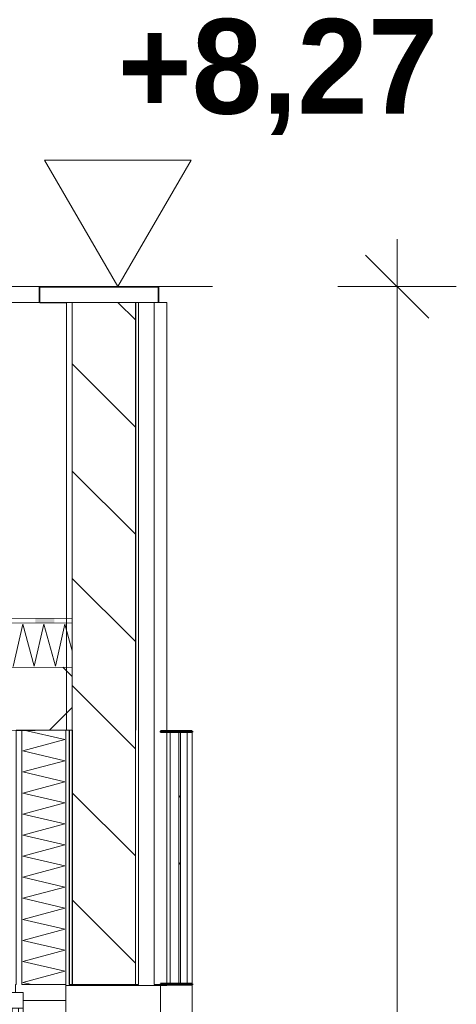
# Model space of a CAD drawing. Header units: millimetres. Extents: x -58263 to 69124, y -53000 to 22363.
# Tile 27 of 29: x -11246 to -9863, y 5998 to 9115. Entities that reach past the tile are written whole.
import ezdxf

# ---------------------------------------------------------------- set-up
doc = ezdxf.new("R2010")
doc.units = ezdxf.units.MM
doc.header["$MEASUREMENT"] = 0
doc.linetypes.add('Wipeout_Contour', pattern=[1000, 0, -1000])
for name, color, linetype in [('Nouveau_2D - Cotations pour 100ème', 7, 'Continuous'), ('Nouveau__Murs ext - Bardages', 7, 'Continuous'), ('Nouveau__Murs ext - Périphériques', 7, 'Continuous'), ('Nouveau__Toits - Toitures', 7, 'Continuous'), ('Nouveau_Fenêtres Archicad', 7, 'Continuous')]:
    doc.layers.add(name, color=color, linetype=linetype)
doc.styles.add('STYLE_GENERE_1', font='GOTHIC.TTF')
doc.styles.add('STYLE_GENERE_2', font='arial.ttf')
doc.linetypes.add('Etanchéité', pattern='A,0,[1,PROJET COUPE AA_21.Shx,S=15.873016,R=0,X=0,Y=0.15],-2000,0', length=2000)
doc.dimstyles.new('STYLE_GENERE__1', dxfattribs={"dimtxt": 300, "dimasz": 190, "dimexe": 0.18, "dimexo": 989.657151, "dimgap": 0, "dimtad": 1, "dimlfac": 0.001, "dimzin": 0, "dimdsep": 46, "dimtxsty": 'STYLE_GENERE_2', "dimblk": 'ARROWHEAD_6', "dimblk1": 'ARROWHEAD_6', "dimblk2": 'ARROWHEAD_6', "dimcen": 0.09, "dimclrd": 7, "dimclre": 7, "dimclrt": 7, "dimazin": 0, "dimtfac": 1, "dimtdec": 4, "dimtmove": 0, "dimatfit": 3, "dimfxl": 0, "dimtolj": 1, "dimtzin": 0, "dimarcsym": 0})
doc.dimstyles.new('STYLE_GENERE__2', dxfattribs={"dimtxt": 350, "dimasz": 190, "dimexe": 0.18, "dimexo": 989.657151, "dimgap": 0, "dimtad": 1, "dimlfac": 0.001, "dimzin": 0, "dimdsep": 46, "dimtxsty": 'STYLE_GENERE_2', "dimblk": 'ARROWHEAD_6', "dimblk1": 'ARROWHEAD_6', "dimblk2": 'ARROWHEAD_6', "dimcen": 0.09, "dimclrd": 1, "dimclre": 1, "dimclrt": 1, "dimazin": 0, "dimtfac": 1, "dimtdec": 4, "dimtmove": 0, "dimatfit": 3, "dimfxl": 0, "dimtolj": 1, "dimtzin": 0, "dimarcsym": 0})
pattern_1 = [(0, (0, 0), (0, 346.41), [0, -200]), (0, (100, 173.2), (0, 346.41), [0, -200])]
pattern_2 = [(135, (0, 0), (169.7056, 169.7056), [])]

# ---------------------------------------------------------------- blocks, each defined once
blk = doc.blocks.new('*X21')
at = {"layer": 'Nouveau__Murs ext - Périphériques', "color": 250, "linetype": 'Continuous', "lineweight": 5}
for p, q in [((-11102.9, 6835.7), (-11232.8, 6865.9)), ((-11236.2, 6800), (-11102.9, 6835.7)), ((-11102.9, 6769), (-11236.2, 6800)), ((-11236.2, 6733.3), (-11102.9, 6769)), ((-11102.9, 6702.4), (-11236.2, 6733.3)), ((-11236.2, 6666.7), (-11102.9, 6702.4)), ((-11102.9, 6635.7), (-11236.2, 6666.7)), ((-11236.2, 6600), (-11102.9, 6635.7)), ((-11102.9, 6569), (-11236.2, 6600)), ((-11236.2, 6533.3), (-11102.9, 6569)), ((-11102.9, 6502.4), (-11236.2, 6533.3)), ((-11236.2, 6466.7), (-11102.9, 6502.4)), ((-11102.9, 6435.7), (-11236.2, 6466.7)), ((-11236.2, 6400), (-11102.9, 6435.7)), ((-11102.9, 6369), (-11236.2, 6400)), ((-11236.2, 6333.3), (-11102.9, 6369)), ((-11102.9, 6302.4), (-11236.2, 6333.3)), ((-11236.2, 6266.7), (-11102.9, 6302.4)), ((-11102.9, 6235.7), (-11236.2, 6266.7)), ((-11236.2, 6200), (-11102.9, 6235.7)), ((-11102.9, 6169), (-11236.2, 6200)), ((-11236.2, 6133.3), (-11102.9, 6169)), ((-11102.9, 6102.4), (-11236.2, 6133.3)), ((-11236.2, 6066.7), (-11102.9, 6102.4)), ((-11207.5, 6060), (-11236.2, 6066.7))]:
    blk.add_line(p, q, dxfattribs=at)
blk = doc.blocks.new('*X22')
at = {"layer": 'Nouveau__Murs ext - Périphériques', "color": 250, "linetype": 'Continuous', "lineweight": 5}
for p, q in [((-11236.2, 4533.3), (-11136.7, 4560)), ((-11102.9, 4502.4), (-11236.2, 4533.3)), ((-11236.2, 4466.7), (-11102.9, 4502.4)), ((-11102.9, 4435.7), (-11236.2, 4466.7)), ((-11236.2, 4400), (-11102.9, 4435.7)), ((-11102.9, 4369), (-11236.2, 4400)), ((-11236.2, 4333.3), (-11102.9, 4369)), ((-11102.9, 4302.4), (-11236.2, 4333.3)), ((-11236.2, 4266.7), (-11102.9, 4302.4)), ((-11102.9, 4235.7), (-11236.2, 4266.7)), ((-11236.2, 4200), (-11102.9, 4235.7)), ((-11102.9, 4169), (-11236.2, 4200)), ((-11236.2, 4133.3), (-11102.9, 4169)), ((-11102.9, 4102.4), (-11236.2, 4133.3)), ((-11236.2, 4066.7), (-11102.9, 4102.4)), ((-11102.9, 4035.7), (-11236.2, 4066.7)), ((-11236.2, 4000), (-11102.9, 4035.7)), ((-11102.9, 3969), (-11236.2, 4000)), ((-11236.2, 3933.3), (-11102.9, 3969)), ((-11102.9, 3902.4), (-11236.2, 3933.3)), ((-11236.2, 3866.7), (-11102.9, 3902.4)), ((-11102.9, 3835.7), (-11236.2, 3866.7)), ((-11236.2, 3800), (-11102.9, 3835.7)), ((-11102.9, 3769), (-11236.2, 3800)), ((-11236.2, 3733.3), (-11102.9, 3769)), ((-11102.9, 3702.4), (-11236.2, 3733.3)), ((-11236.2, 3666.7), (-11102.9, 3702.4)), ((-11102.9, 3635.7), (-11236.2, 3666.7)), ((-11236.2, 3600), (-11102.9, 3635.7)), ((-11102.9, 3569), (-11236.2, 3600)), ((-11136.7, 3560), (-11102.9, 3569))]:
    blk.add_line(p, q, dxfattribs=at)
blk = doc.blocks.new('Élément de coupe_14')
at = {"layer": 'Nouveau__Murs ext - Périphériques', "color": 7, "linetype": 'Continuous', "lineweight": 13}
for p, q in [((-11257.6, 6865.9), (-11257.6, 6060)), ((-11257.6, 4560), (-11257.6, 3560))]:
    blk.add_line(p, q, dxfattribs=at)
at = {"layer": 'Nouveau__Murs ext - Périphériques', "color": 7, "linetype": 'Continuous', "lineweight": 5}
for p, q in [((-11239.6, 6865.9), (-11239.6, 6060)), ((-10779.6, 6865.9), (-10779.6, 6060)), ((-11239.6, 4560), (-11239.6, 3560)), ((-10779.6, 4560), (-10779.6, 3560))]:
    blk.add_line(p, q, dxfattribs=at)
at = {"layer": 'Nouveau__Murs ext - Périphériques', "color": 7, "linetype": 'Etanchéité', "lineweight": 5}
for p, q in [((-10819.6, 6865.9), (-10819.6, 6060)), ((-10819.6, 4560), (-10819.6, 3560))]:
    blk.add_line(p, q, dxfattribs=at)
at = {"color": 254, "linetype": 'Wipeout_Contour', "lineweight": 0, "ltscale": 51343.320035}
blk.add_wipeout([(-11089.6, 6865.9), (-11089.6, 6060), (-11079.6, 6060), (-11079.6, 6865.9)], dxfattribs=at).dxf.layer = 'Nouveau__Murs ext - Périphériques'
at = {"color": 254, "linetype": 'Wipeout_Contour', "lineweight": 0, "ltscale": 50619.511205}
blk.add_wipeout([(-10879.6, 6865.9), (-10879.6, 6060), (-10869.6, 6060), (-10869.6, 6865.9)], dxfattribs=at).dxf.layer = 'Nouveau__Murs ext - Périphériques'
at = {"color": 254, "linetype": 'Wipeout_Contour', "lineweight": 0, "ltscale": 47256.196848}
blk.add_wipeout([(-11089.6, 3560), (-11079.6, 3560), (-11079.6, 4560), (-11089.6, 4560)], dxfattribs=at).dxf.layer = 'Nouveau__Murs ext - Périphériques'
at = {"color": 254, "linetype": 'Wipeout_Contour', "lineweight": 0, "ltscale": 46468.800042}
blk.add_wipeout([(-10879.6, 3560), (-10869.6, 3560), (-10869.6, 4560), (-10879.6, 4560)], dxfattribs=at).dxf.layer = 'Nouveau__Murs ext - Périphériques'
at = {"layer": 'Nouveau__Murs ext - Périphériques', "linetype": 'Continuous', "lineweight": 0}
h = blk.add_hatch(dxfattribs=at)
h.set_pattern_fill('Plâtre___Enduit', color=254, style=0, pattern_type=2)
h.set_pattern_definition(pattern_1)
h.paths.add_polyline_path([(-11089.6, 6865.9), (-11089.6, 6060), (-11079.6, 6060), (-11079.6, 6865.9)])
h = blk.add_hatch(dxfattribs=at)
h.set_pattern_fill('Plâtre___Enduit', color=254, style=0, pattern_type=2)
h.set_pattern_definition(pattern_1)
h.paths.add_polyline_path([(-10879.6, 6865.9), (-10879.6, 6060), (-10869.6, 6060), (-10869.6, 6865.9)])
h = blk.add_hatch(dxfattribs=at)
h.set_pattern_fill('Plâtre___Enduit', color=254, style=0, pattern_type=2)
h.set_pattern_definition(pattern_1)
h.paths.add_polyline_path([(-11089.6, 3560), (-11079.6, 3560), (-11079.6, 4560), (-11089.6, 4560)])
h = blk.add_hatch(dxfattribs=at)
h.set_pattern_fill('Plâtre___Enduit', color=254, style=0, pattern_type=2)
h.set_pattern_definition(pattern_1)
h.paths.add_polyline_path([(-10879.6, 3560), (-10869.6, 3560), (-10869.6, 4560), (-10879.6, 4560)])
at = {"layer": 'Nouveau__Murs ext - Périphériques', "color": 7, "linetype": 'Continuous', "lineweight": 5}
for p, q in [((-10879.6, 6865.9), (-10879.6, 6060)), ((-10869.6, 6865.9), (-10869.6, 6060)), ((-10879.6, 4560), (-10879.6, 3560)), ((-10869.6, 4560), (-10869.6, 3560))]:
    blk.add_line(p, q, dxfattribs=at)
at = {"color": 254, "linetype": 'Wipeout_Contour', "lineweight": 0, "ltscale": 51377.875163}
blk.add_wipeout([(-11099.6, 6865.9), (-11099.6, 6060), (-11089.6, 6060), (-11089.6, 6865.9)], dxfattribs=at).dxf.layer = 'Nouveau__Murs ext - Périphériques'
at = {"color": 254, "linetype": 'Wipeout_Contour', "lineweight": 0, "ltscale": 47293.736881}
blk.add_wipeout([(-11099.6, 3560), (-11089.6, 3560), (-11089.6, 4560), (-11099.6, 4560)], dxfattribs=at).dxf.layer = 'Nouveau__Murs ext - Périphériques'
at = {"layer": 'Nouveau__Murs ext - Périphériques', "linetype": 'Continuous', "lineweight": 5}
h = blk.add_hatch(dxfattribs=at)
h.set_pattern_fill('__MAÇONNERIE', style=0, pattern_type=2)
h.set_pattern_definition(pattern_2)
h.paths.add_polyline_path([(-11079.6, 6865.9), (-11079.6, 6060), (-10879.6, 6060), (-10879.6, 6865.9)])
h = blk.add_hatch(dxfattribs=at)
h.set_pattern_fill('__MAÇONNERIE', style=0, pattern_type=2)
h.set_pattern_definition(pattern_2)
h.paths.add_polyline_path([(-11079.6, 3560), (-10879.6, 3560), (-10879.6, 4560), (-11079.6, 4560)])
at = {"layer": 'Nouveau__Murs ext - Périphériques', "color": 7, "linetype": 'Continuous', "lineweight": 5}
for p, q in [((-11099.6, 6865.9), (-11099.6, 6060)), ((-11099.6, 4560), (-11099.6, 3560))]:
    blk.add_line(p, q, dxfattribs=at)
at = {"layer": 'Nouveau__Murs ext - Périphériques', "color": 7, "linetype": 'Continuous', "lineweight": 25}
for p, q in [((-11089.6, 6865.9), (-11089.6, 6060)), ((-11089.6, 4560), (-11089.6, 3560)), ((-11079.6, 4560), (-11079.6, 3560))]:
    blk.add_line(p, q, dxfattribs=at)
at = {"layer": 'Nouveau__Murs ext - Périphériques', "color": 7, "linetype": 'Continuous', "lineweight": 5, "flags": 128}
for points in [[(-11097.6, 6865.9), (-11099.6, 6865.9), (-11239.6, 6865.9), (-11257.6, 6865.9)], [(-10779.6, 4560), (-10819.6, 4560), (-10869.6, 4560), (-10879.6, 4560), (-11079.6, 4560), (-11089.6, 4560), (-11099.6, 4560)]]:
    blk.add_lwpolyline(points, dxfattribs=at)
at = {"layer": 'Nouveau__Murs ext - Périphériques', "color": 7, "linetype": 'Continuous', "lineweight": 25, "flags": 128}
blk.add_lwpolyline([(-11079.6, 6865.9), (-11079.6, 6865.2), (-11079.6, 6060)], dxfattribs=at)
at = {"layer": 'Nouveau__Murs ext - Périphériques', "lineweight": 0}
for name in ['*X21', '*X22']:
    blk.add_blockref(name, (0, 0), dxfattribs=at)
blk = doc.blocks.new('Élément de coupe_17')
at = {"layer": 'Nouveau__Murs ext - Périphériques', "color": 7, "linetype": 'Continuous', "lineweight": 13}
blk.add_line((-11097.6, 8220), (-11097.6, 6865.9), dxfattribs=at)
at = {"layer": 'Nouveau__Murs ext - Périphériques', "color": 7, "linetype": 'Etanchéité', "lineweight": 5}
blk.add_line((-10819.6, 8220), (-10819.6, 6865.9), dxfattribs=at)
at = {"layer": 'Nouveau__Murs ext - Périphériques', "color": 7, "linetype": 'Continuous', "lineweight": 5}
for q in [(-10805.6, 8220), (-10779.6, 6865.9)]:
    blk.add_line((-10779.6, 8220), q, dxfattribs=at)
at = {"layer": 'Nouveau__Murs ext - Périphériques', "color": 7, "linetype": 'Continuous', "lineweight": 5, "flags": 128}
for points in [[(-11079.6, 8220), (-11079.6, 7220.2), (-11079.6, 7205.2), (-11079.6, 7065.2), (-11079.6, 6865.9)], [(-11079.6, 6865.9), (-11089.6, 6865.9), (-11097.6, 6865.9)]]:
    blk.add_lwpolyline(points, dxfattribs=at)
at = {"color": 254, "linetype": 'Wipeout_Contour', "lineweight": 0, "ltscale": 52984.854727}
blk.add_wipeout([(-10869.6, 6865.9), (-10869.6, 8220), (-10879.6, 8220), (-10879.6, 6865.9)], dxfattribs=at).dxf.layer = 'Nouveau__Murs ext - Périphériques'
at = {"layer": 'Nouveau__Murs ext - Périphériques', "linetype": 'Continuous', "lineweight": 5}
h = blk.add_hatch(dxfattribs=at)
h.set_pattern_fill('__MAÇONNERIE', style=0, pattern_type=2)
h.set_pattern_definition(pattern_2)
h.paths.add_polyline_path([(-10879.6, 8220), (-11079.6, 8220), (-11079.6, 7220.2), (-11079.6, 7065.2), (-11079.6, 6865.9), (-10879.6, 6865.9)])
at = {"layer": 'Nouveau__Murs ext - Périphériques', "linetype": 'Continuous', "lineweight": 0}
h = blk.add_hatch(dxfattribs=at)
h.set_pattern_fill('Plâtre___Enduit', color=254, style=0, pattern_type=2)
h.set_pattern_definition(pattern_1)
h.paths.add_polyline_path([(-10869.6, 6865.9), (-10869.6, 8220), (-10879.6, 8220), (-10879.6, 6865.9)])
at = {"layer": 'Nouveau__Murs ext - Périphériques', "color": 7, "linetype": 'Continuous', "lineweight": 25}
blk.add_line((-10879.6, 8220), (-10879.6, 6865.9), dxfattribs=at)
at = {"layer": 'Nouveau__Murs ext - Périphériques', "color": 7, "linetype": 'Continuous', "lineweight": 5}
blk.add_line((-10869.6, 8220), (-10869.6, 6865.9), dxfattribs=at)
at = {"layer": 'Nouveau__Murs ext - Périphériques', "color": 7, "linetype": 'Continuous', "lineweight": 5, "flags": 128}
blk.add_lwpolyline([(-10807.6, 8220), (-10819.6, 8220), (-10869.6, 8220), (-10879.6, 8220), (-11079.6, 8220), (-11097.6, 8220)], dxfattribs=at)
blk = doc.blocks.new('Élément de coupe_18')
at = {"layer": 'Nouveau__Murs ext - Périphériques', "color": 7, "linetype": 'Continuous', "lineweight": 30}
blk.add_line((-11182.6, 8220), (-11097.6, 8220), dxfattribs=at)
blk = doc.blocks.new('Élément de coupe_20')
at = {"layer": 'Nouveau__Murs ext - Bardages', "linetype": 'Continuous', "lineweight": 15}
blk.add_hatch(color=7, dxfattribs=at).paths.add_polyline_path([(-10807.6, 8220), (-10805.6, 8220), (-10805.6, 8270), (-11184.6, 8270), (-11184.6, 8220), (-11182.6, 8220), (-11182.6, 8268), (-10807.6, 8268)])
at = {"layer": 'Nouveau__Murs ext - Bardages', "color": 7, "linetype": 'Continuous', "lineweight": 20}
for p, q in [((-11184.6, 8270), (-11184.6, 8220)), ((-10805.6, 8270), (-11184.6, 8270)), ((-11182.6, 8268), (-11182.6, 8220)), ((-10807.6, 8268), (-11182.6, 8268)), ((-10807.6, 8268), (-10807.6, 8220)), ((-10805.6, 8270), (-10805.6, 8220)), ((-11182.6, 8220), (-11184.6, 8220)), ((-10805.6, 8220), (-10807.6, 8220))]:
    blk.add_line(p, q, dxfattribs=at)
blk = doc.blocks.new('Élément de coupe_21')
at = {"layer": 'Nouveau__Murs ext - Bardages', "color": 7, "linetype": 'Continuous', "lineweight": 13}
for p, q in [((-11184.6, 8270), (-27030.6, 8270)), ((-11184.6, 8220), (-27030.6, 8220))]:
    blk.add_line(p, q, dxfattribs=at)
blk = doc.blocks.new('Élément de coupe_74')
at = {"layer": 'Nouveau_Fenêtres Archicad', "color": 7, "linetype": 'Continuous', "lineweight": 13}
for p, q in [((-11259.6, 6060), (-11259.6, 6035)), ((-11257.6, 6060), (-11259.6, 6060)), ((-11099.6, 6060), (-11239.6, 6060)), ((-10779.6, 6057), (-11099.6, 6057)), ((-10779.6, 6060), (-10819.6, 6060)), ((-10779.6, 6060), (-10779.6, 6057)), ((-11284.6, 6035), (-11284.6, 5985)), ((-11099.6, 6010), (-11234.6, 6010)), ((-11099.6, 6010), (-11099.6, 4610)), ((-11284.6, 5958.2), (-11284.6, 5985)), ((-11234.6, 5985), (-11284.6, 5985)), ((-11284.6, 5957.3), (-11284.6, 5958.2)), ((-11284.6, 5957.3), (-11284.6, 5950.6)), ((-11269.6, 5985), (-11269.6, 4635)), ((-11249.6, 4635), (-11249.6, 5985)), ((-11234.6, 5958.2), (-11234.6, 5985)), ((-11234.6, 5957.3), (-11234.6, 5958.2)), ((-11234.6, 5957.3), (-11234.6, 5950.6)), ((-11284.6, 5950.6), (-11284.6, 5909.3)), ((-11234.6, 5950.6), (-11234.6, 5909.3)), ((-11284.6, 5832.5), (-11284.6, 5909.3)), ((-11234.6, 5832.5), (-11234.6, 5909.3)), ((-11284.6, 5832.5), (-11284.6, 5814.4)), ((-11234.6, 5832.5), (-11234.6, 5814.4)), ((-11284.6, 5814.4), (-11284.6, 5784.5)), ((-11234.6, 5814.4), (-11234.6, 5784.5)), ((-11284.6, 5707.8), (-11284.6, 5784.5)), ((-11234.6, 5707.8), (-11234.6, 5784.5)), ((-11284.6, 5707.8), (-11284.6, 5697.5)), ((-11234.6, 5707.8), (-11234.6, 5697.5)), ((-11284.6, 5697.5), (-11284.6, 5659.8)), ((-11234.6, 5697.5), (-11234.6, 5659.8)), ((-11284.6, 5583), (-11284.6, 5659.8)), ((-11234.6, 5583), (-11234.6, 5659.8)), ((-11284.6, 5583), (-11284.6, 5285.5)), ((-11284.6, 5583), (-11284.6, 5561.3)), ((-11234.6, 5583), (-11234.6, 5285.5)), ((-11234.6, 5583), (-11234.6, 5561.3)), ((-11284.6, 5508.1), (-11284.6, 5535)), ((-11234.6, 5508.1), (-11234.6, 5535)), ((-11284.6, 5458.3), (-11284.6, 5508.1)), ((-11234.6, 5458.3), (-11234.6, 5508.1)), ((-11284.6, 5333.5), (-11284.6, 5410.3)), ((-11234.6, 5333.5), (-11234.6, 5410.3)), ((-11284.6, 5208.8), (-11284.6, 5285.5)), ((-11234.6, 5208.8), (-11234.6, 5285.5)), ((-11284.6, 5208.8), (-11284.6, 5160.8)), ((-11234.6, 5208.8), (-11234.6, 5160.8)), ((-11284.6, 5084), (-11284.6, 5160.8)), ((-11234.6, 5084), (-11234.6, 5160.8)), ((-11284.6, 5084), (-11284.6, 5058.7)), ((-11234.6, 5084), (-11234.6, 5058.7)), ((-11284.6, 5006.8), (-11284.6, 5058.7)), ((-11234.6, 5006.8), (-11234.6, 5058.7)), ((-11284.6, 4974.4), (-11284.6, 5006.8)), ((-11234.6, 4974.4), (-11234.6, 5006.8)), ((-11284.6, 4922.5), (-11284.6, 4974.4)), ((-11234.6, 4922.5), (-11234.6, 4974.4)), ((-11284.6, 4922.5), (-11284.6, 4911.3)), ((-11284.6, 4890), (-11284.6, 4911.3)), ((-11234.6, 4922.5), (-11234.6, 4911.3)), ((-11234.6, 4890), (-11234.6, 4911.3)), ((-11284.6, 4838.1), (-11284.6, 4890)), ((-11234.6, 4838.1), (-11234.6, 4890)), ((-11284.6, 4834.5), (-11284.6, 4838.1)), ((-11284.6, 4834.5), (-11284.6, 4805.6)), ((-11234.6, 4834.5), (-11234.6, 4838.1)), ((-11234.6, 4834.5), (-11234.6, 4805.6)), ((-11284.6, 4753.7), (-11284.6, 4805.6)), ((-11234.6, 4753.7), (-11234.6, 4805.6)), ((-11284.6, 4753.7), (-11284.6, 4721.3)), ((-11234.6, 4753.7), (-11234.6, 4721.3)), ((-11284.6, 4669.4), (-11284.6, 4721.3)), ((-11234.6, 4669.4), (-11234.6, 4721.3)), ((-11284.6, 4669.4), (-11284.6, 4636.9)), ((-11234.6, 4669.4), (-11234.6, 4636.9)), ((-11284.6, 4635), (-11284.6, 4636.9)), ((-11284.6, 4635), (-11284.6, 4585)), ((-11234.6, 4635), (-11284.6, 4635)), ((-11234.6, 4635), (-11234.6, 4636.9)), ((-11259.6, 4585), (-11259.6, 4560)), ((-11099.6, 4610), (-11234.6, 4610)), ((-11099.6, 4610), (-11098.6, 4610)), ((-11099.6, 4610), (-11099.6, 4560)), ((-11098.6, 4600), (-11098.6, 4610)), ((-10674.6, 4573.4), (-11098.6, 4600)), ((-11257.6, 4560), (-11259.6, 4560)), ((-11099.6, 4560), (-11239.6, 4560)), ((-10684.6, 4563.4), (-10674.6, 4553.4)), ((-10674.6, 4553.4), (-10674.6, 4573.4))]:
    blk.add_line(p, q, dxfattribs=at)
at = {"layer": 'Nouveau_Fenêtres Archicad', "color": 7, "linetype": 'Continuous', "lineweight": 13, "flags": 128}
for points in [[(-11099.6, 6060), (-11099.6, 6057), (-11099.6, 6010)], [(-10869.6, 6060), (-10879.6, 6060), (-11079.6, 6060), (-11089.6, 6060)], [(-11234.6, 6035), (-11259.6, 6035), (-11284.6, 6035)], [(-11234.6, 6035), (-11234.6, 6010), (-11234.6, 5985)], [(-11234.6, 4635), (-11234.6, 4610), (-11234.6, 4585)], [(-11234.6, 4585), (-11259.6, 4585), (-11284.6, 4585)]]:
    blk.add_lwpolyline(points, dxfattribs=at)
blk = doc.blocks.new('Élément de coupe_98')
at = {"layer": 'Nouveau__Murs ext - Bardages', "linetype": 'Continuous', "lineweight": 15}
blk.add_hatch(color=7, dxfattribs=at).paths.add_polyline_path([(-10799.7, 6059.8), (-10699.7, 6059.8), (-10699.7, 6062.8), (-10779.6, 6062.8), (-10779.6, 6060), (-10799.7, 6060)])
at = {"layer": 'Nouveau__Murs ext - Bardages', "color": 7, "linetype": 'Continuous', "lineweight": 40}
for p, q in [((-10799.7, 6062.8), (-10799.7, 6059.8)), ((-10742, 6062.8), (-10799.7, 6062.8)), ((-10699.7, 6059.8), (-10799.7, 6059.8)), ((-10736.3, 6062.8), (-10742, 6062.8)), ((-10699.7, 6062.8), (-10736.3, 6062.8)), ((-10699.7, 6062.8), (-10699.7, 6059.8))]:
    blk.add_line(p, q, dxfattribs=at)
blk = doc.blocks.new('Élément de coupe_101')
at = {"layer": 'Nouveau__Murs ext - Bardages', "linetype": 'Continuous', "lineweight": 15}
h = blk.add_hatch(dxfattribs=at)
h.set_pattern_fill('Acier', style=0, pattern_type=2)
h.set_pattern_definition([(45, (0, 0), (-318.198, 318.198), []), (45, (-106.07, 106.07), (-318.198, 318.198), [])])
h.paths.add_polyline_path([(-10742, 6062.8), (-10736.3, 6062.8), (-10736.3, 6862.8), (-10742, 6862.8)])
at = {"layer": 'Nouveau__Murs ext - Bardages', "color": 7, "linetype": 'Continuous', "lineweight": 13}
for p, q in [((-10769.7, 6062.8), (-10769.7, 6859.8)), ((-10715.7, 6062.8), (-10715.7, 6859.8))]:
    blk.add_line(p, q, dxfattribs=at)
at = {"layer": 'Nouveau__Murs ext - Bardages', "color": 7, "linetype": 'Continuous', "lineweight": 18}
for p, q in [((-10742, 6862.8), (-10742, 6062.8)), ((-10736.3, 6862.8), (-10736.3, 6062.8))]:
    blk.add_line(p, q, dxfattribs=at)
blk = doc.blocks.new('Élément de coupe_102')
at = {"layer": 'Nouveau__Murs ext - Bardages', "linetype": 'Continuous', "lineweight": 15}
for points in [[(-10742, 6862.8), (-10779.6, 6862.8), (-10779.6, 6859.8), (-10742, 6859.8)], [(-10699.7, 6862.8), (-10736.3, 6862.8), (-10736.3, 6859.8), (-10699.7, 6859.8)]]:
    blk.add_hatch(color=7, dxfattribs=at).paths.add_polyline_path(points)
at = {"layer": 'Nouveau__Murs ext - Bardages', "color": 7, "linetype": 'Continuous', "lineweight": 40}
for p, q in [((-10799.7, 6862.8), (-10799.7, 6859.8)), ((-10742, 6862.8), (-10799.7, 6862.8)), ((-10699.7, 6859.8), (-10799.7, 6859.8)), ((-10736.3, 6862.8), (-10742, 6862.8)), ((-10699.7, 6862.8), (-10736.3, 6862.8)), ((-10699.7, 6862.8), (-10699.7, 6859.8))]:
    blk.add_line(p, q, dxfattribs=at)
blk = doc.blocks.new('Élément de coupe_103')
at = {"layer": 'Nouveau__Murs ext - Bardages', "color": 7, "linetype": 'Continuous', "lineweight": 13}
for p, q in [((-10699.7, 6062.8), (-10699.7, 6859.8)), ((-10799.7, 4560), (-10799.7, 6057)), ((-10699.7, 2502.8), (-10699.7, 6059.8)), ((-10799.7, 1000), (-10799.7, 2497)), ((-10699.7, 984.8), (-10699.7, 2499.8)), ((-10779.6, 984.8), (-10699.7, 984.8))]:
    blk.add_line(p, q, dxfattribs=at)
blk = doc.blocks.new('*X180')
at = {"layer": 'Nouveau__Toits - Toitures', "color": 250, "linetype": 'Continuous', "lineweight": 5}
for p, q in [((-11133.1, 7068.4), (-11102.8, 7201.8)), ((-11102.8, 7201.8), (-11079.6, 7116.7)), ((-11266.4, 7067.7), (-11236.1, 7201.1)), ((-11236.1, 7201.1), (-11199.8, 7068)), ((-11199.8, 7068), (-11169.5, 7201.4)), ((-11169.5, 7201.4), (-11133.1, 7068.4))]:
    blk.add_line(p, q, dxfattribs=at)
blk = doc.blocks.new('*X181')
at = {"layer": 'Nouveau__Toits - Toitures', "linetype": 'Continuous', "lineweight": 15}
blk.add_hatch(color=7, dxfattribs=at).paths.add_polyline_path([(-11196.1, 7219.7), (-11196.1, 7204.7), (-11136.1, 7205), (-11136.1, 7220)])
blk = doc.blocks.new('Élément de coupe_162')
at = {"layer": 'Nouveau__Toits - Toitures', "linetype": 'Continuous', "lineweight": 35}
h = blk.add_hatch(dxfattribs=at)
h.set_pattern_fill('Béton', style=0, pattern_type=2)
h.set_pattern_definition([(45, (0, 0), (-183.8478, 183.8478), []), (135, (0, 0), (183.8478, 183.8478), [])])
h.paths.add_polyline_path([(-15230.5, 7044.5), (-16882.6, 7036.2), (-16632.6, 7036.2), (-16632.6, 6837.6), (-16617.6, 6837.6), (-11257.6, 6864.4), (-11257.6, 6865.9), (-11079.6, 6865.9), (-11079.6, 7065.2)])
at = {"layer": 'Nouveau__Toits - Toitures', "color": 7, "linetype": 'Continuous', "lineweight": 5}
for p, q in [((-11079.6, 7220.2), (-27135.6, 7140)), ((-11079.6, 7205.2), (-27135.6, 7125)), ((-11079.6, 7065.2), (-27135.6, 6985))]:
    blk.add_line(p, q, dxfattribs=at)
at = {"layer": 'Nouveau__Toits - Toitures', "color": 7, "linetype": 'Continuous', "lineweight": 15}
blk.add_line((-11079.6, 6865.2), (-27135.6, 6785), dxfattribs=at)
at = {"layer": 'Nouveau__Toits - Toitures', "lineweight": 0}
for name in ['*X181', '*X180']:
    blk.add_blockref(name, (0, 0), dxfattribs=at)
blk = doc.blocks.new('Cotation_4', base_point=(-10935.2, 8270))
at = {"layer": 'Nouveau_2D - Cotations pour 100ème', "color": 7, "linetype": 'Continuous', "lineweight": 13}
for p, q in [((-10935.2, 8270), (-11167.2, 8670)), ((-11167.2, 8670), (-10703.2, 8670)), ((-10703.2, 8670), (-10935.2, 8270)), ((-10935.2, 8270), (-11235.2, 8270)), ((-10935.2, 8270), (-10635.2, 8270))]:
    blk.add_line(p, q, dxfattribs=at)
at = {"layer": 'Nouveau_2D - Cotations pour 100ème', "color": 7, "lineweight": 13, "insert": (-10935.2, 8750), "char_height": 300, "attachment_point": 7, "style": 'STYLE_GENERE_1'}
blk.add_mtext('{\\A1;\\fCentury Gothic|b1|i0|c0|p0;+8,27}', dxfattribs=at)
blk = doc.blocks.new('*D222')
at = {"layer": 'Nouveau_2D - Cotations pour 100ème', "color": 1, "linetype": 'Continuous', "lineweight": 15}
for p, q in [((-9950.2, 8170), (-10150.2, 8370)), ((-9862.7, 8270), (-10237.7, 8270)), ((-10050.2, 78.3), (-10050.2, 8270)), ((-10150.2, 178.3), (-9950.2, -21.7)), ((-9862.7, 78.3), (-10237.7, 78.3))]:
    blk.add_line(p, q, dxfattribs=at)
at = {"layer": 'Nouveau_2D - Cotations pour 100ème', "color": 1, "lineweight": 15, "insert": (-10120.2, 3707), "char_height": 350, "attachment_point": 7, "rotation": 90, "style": 'STYLE_GENERE_2'}
blk.add_mtext('{\\A1;\\fArial|b1|i0|c0|p0;8,19}', dxfattribs=at)
blk = doc.blocks.new('ARROWHEAD_6')
at = {"color": 0, "linetype": 'Continuous', "lineweight": 0}
for p, q in [((-0.5, -0.5), (0.5, 0.5)), ((0, 0), (-1, 0))]:
    blk.add_line(p, q, dxfattribs=at)
blk = doc.blocks.new('*D223')
at = {"layer": 'Nouveau_2D - Cotations pour 100ème', "color": 1, "linetype": 'Continuous', "lineweight": 15}
for p, q in [((-10050.2, 8270), (-10050.2, 8420)), ((-9950.2, 8170), (-10150.2, 8370)), ((-9862.7, 8270), (-10237.7, 8270))]:
    blk.add_line(p, q, dxfattribs=at)
blk = doc.blocks.new('*D242')
at = {"layer": 'Nouveau_2D - Cotations pour 100ème', "color": 7, "linetype": 'Continuous', "lineweight": 13}
for p, q in [((-11884.2, 7320.2), (-11684.2, 7120.2)), ((-11596.7, 7220.2), (-11971.7, 7220.2)), ((-11784.2, 6221), (-11784.2, 7220.2)), ((-11884.2, 6321), (-11684.2, 6121)), ((-11684.2, 6060), (-11884.2, 6260)), ((-11596.7, 6221), (-11971.7, 6221))]:
    blk.add_line(p, q, dxfattribs=at)
at = {"layer": 'Nouveau_2D - Cotations pour 100ème', "color": 7, "lineweight": 13, "insert": (-12189.2, 6320.2), "char_height": 300, "attachment_point": 7, "rotation": 90, "style": 'STYLE_GENERE_2'}
blk.add_mtext('{\\A1;\\fArial|b1|i0|c0|p0;1,00}', dxfattribs=at)
blk = doc.blocks.new('*D243')
at = {"layer": 'Nouveau_2D - Cotations pour 100ème', "color": 7, "linetype": 'Continuous', "lineweight": 13}
for p, q in [((-11784.2, 8220), (-11784.2, 8370)), ((-11684.2, 8120), (-11884.2, 8320)), ((-11596.7, 8220), (-11971.7, 8220)), ((-11784.2, 7220.2), (-11784.2, 8220)), ((-11884.2, 7320.2), (-11684.2, 7120.2)), ((-11596.7, 7220.2), (-11971.7, 7220.2))]:
    blk.add_line(p, q, dxfattribs=at)
at = {"layer": 'Nouveau_2D - Cotations pour 100ème', "color": 7, "lineweight": 13, "insert": (-11844.2, 8320), "char_height": 300, "attachment_point": 7, "rotation": 90, "style": 'STYLE_GENERE_2'}
blk.add_mtext('{\\A1;\\fArial|b1|i0|c0|p0;1,00}', dxfattribs=at)

msp = doc.modelspace()

# ---------------------------------------------------------------- block references
at = {"layer": 'Nouveau_2D - Cotations pour 100ème', "color": 7, "linetype": 'Continuous', "lineweight": 13}
msp.add_blockref('Cotation_4', (-10935.248, 8270), dxfattribs=at)
at = {"layer": 'Nouveau__Murs ext - Bardages', "lineweight": 0}
msp.add_blockref('Élément de coupe_21', (0, 0), dxfattribs=at)
at = {"layer": 'Nouveau__Murs ext - Périphériques', "lineweight": 0}
msp.add_blockref('Élément de coupe_14', (0, 0), dxfattribs=at)

# ---------------------------------------------------------------- next in the draw order: block references
at = {"layer": 'Nouveau__Murs ext - Bardages', "lineweight": 0}
msp.add_blockref('Élément de coupe_98', (0, 0), dxfattribs=at)
at = {"layer": 'Nouveau__Murs ext - Périphériques', "lineweight": 0}
msp.add_blockref('Élément de coupe_17', (0, 0), dxfattribs=at)
at = {"layer": 'Nouveau_Fenêtres Archicad', "lineweight": 0}
msp.add_blockref('Élément de coupe_74', (0, 0), dxfattribs=at)

# ---------------------------------------------------------------- next in the draw order: block references
at = {"layer": 'Nouveau__Murs ext - Bardages', "lineweight": 0}
for name in ['Élément de coupe_20', 'Élément de coupe_102', 'Élément de coupe_103', 'Élément de coupe_101']:
    msp.add_blockref(name, (0, 0), dxfattribs=at)
at = {"layer": 'Nouveau__Murs ext - Périphériques', "lineweight": 0}
msp.add_blockref('Élément de coupe_18', (0, 0), dxfattribs=at)
at = {"layer": 'Nouveau__Toits - Toitures', "lineweight": 0}
msp.add_blockref('Élément de coupe_162', (0, 0), dxfattribs=at)

# ---------------------------------------------------------------- next in the draw order: dimensions: what is measured, and where the dimension line sits
at = {"layer": 'Nouveau_2D - Cotations pour 100ème', "color": 7, "linetype": 'Continuous', "lineweight": 13}
for base, p1, p2, picture, middle in [((-11784.223, 8220), (-11079.562, 7220.25), (-11097.562, 8220), '*D243', (-11994.223, 8708.374)), ((-11784.223, 7220.25), (-11307.562, 6221), (-11079.562, 7220.25), '*D242', (-12339.223, 6708.619))]:
    dim = msp.add_linear_dim(base=base, p1=p1, p2=p2, angle=90, dimstyle='STYLE_GENERE__1', dxfattribs=at)
    dim.commit()
    dim.dimension.update_dxf_attribs({"geometry": picture, "text_midpoint": middle, "dimtype": 160, "text_rotation": 90})
at = {"layer": 'Nouveau_2D - Cotations pour 100ème', "color": 1, "linetype": 'Continuous', "lineweight": 15}
for base, p1, p2, picture, middle in [((-10050.236067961, 8270), (-10864.486776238, 8270), (-10050.236067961, 8270), '*D223', (-10295.236066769, 8255.992991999)), ((-10050.236, 8270), (-10050.236, 78.251), (-10864.487, 8270), '*D222', (-10295.236, 4160.119))]:
    dim = msp.add_linear_dim(base=base, p1=p1, p2=p2, angle=90, dimstyle='STYLE_GENERE__2', dxfattribs=at)
    dim.commit()
    dim.dimension.update_dxf_attribs({"geometry": picture, "text_midpoint": middle, "dimtype": 160, "text_rotation": 90})

doc.saveas('drawing.dxf')
